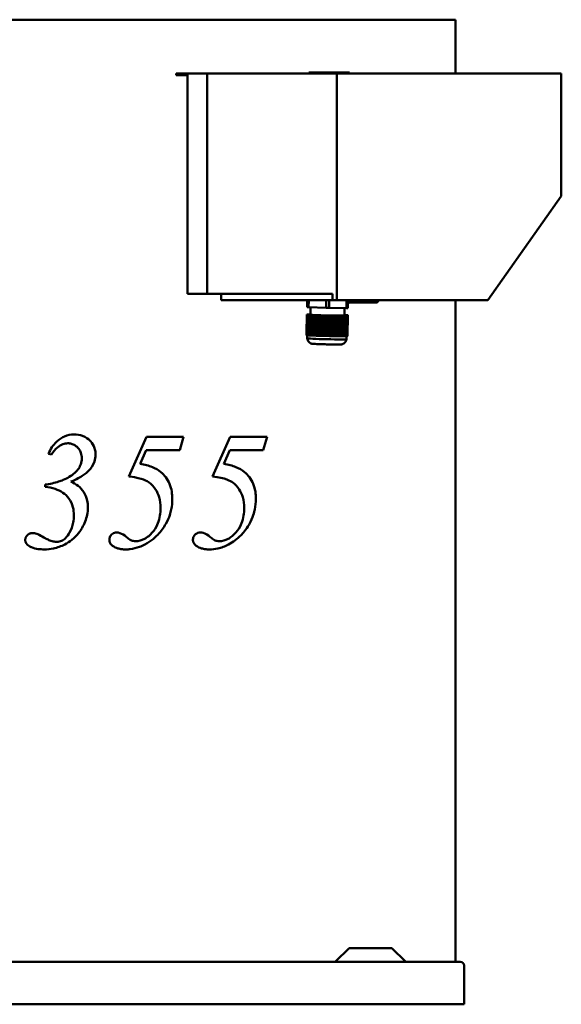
# Model space of a CAD drawing. Header units: millimetres. Extents: x 231 to 1029, y 156 to 735.
# Tile 2 of 2: x 710 to 1029, y 156 to 735. Entities that reach past the tile are written whole.
import ezdxf

# ---------------------------------------------------------------- set-up
doc = ezdxf.new("R2010")
doc.units = ezdxf.units.MM
doc.header["$LTSCALE"] = 3
doc.layers.add('Widoczne (ISO)', color=7, linetype='Continuous', lineweight=50)

msp = doc.modelspace()

# ---------------------------------------------------------------- linework, layer by layer
at = {"layer": 'Widoczne (ISO)'}
for p, q in [((717.39, 734.5), (485.51, 734.5)), ((717.39, 734.5), (775.38, 734.5)), ((942.3, 734.5), (775.38, 734.5)), ((942.3, 734.5), (966.32, 734.5)), ((966.32, 734.5), (966.32, 703)), ((802.27, 703), (802.27, 702)), ((804.18, 703), (802.27, 703)), ((802.27, 702), (804.18, 702)), ((808.92, 703), (804.18, 703)), ((804.18, 703), (804.18, 702)), ((804.18, 702), (808.92, 702)), ((820.59, 703), (808.92, 703)), ((808.92, 573.5), (808.92, 703)), ((896.79, 703), (820.59, 703)), ((820.59, 573.5), (820.59, 703)), ((880.21, 703.5), (880.27, 703.5)), ((880.21, 703.5), (880.21, 703)), ((880.27, 703.5), (885.64, 703.5)), ((885.64, 703.5), (885.93, 703.5)), ((885.93, 703.5), (900.63, 703.5)), ((896.79, 569.87), (896.79, 703)), ((1028.55, 703), (896.79, 703)), ((900.63, 703.5), (903.83, 703.5)), ((900.63, 703.5), (900.63, 703)), ((903.83, 703.5), (904.17, 703.5)), ((904.17, 703), (904.17, 703.5)), ((1028.55, 701.2), (1028.55, 703)), ((1028.55, 701.2), (1028.55, 631)), ((1028.55, 631), (985.32, 569.87)), ((820.07, 573.5), (808.92, 573.5)), ((820.07, 573.5), (820.59, 573.5)), ((821.31, 573.5), (820.59, 573.5)), ((894.19, 573.5), (821.31, 573.5)), ((828.78, 569.87), (828.78, 573.5)), ((894.19, 569.87), (894.19, 573.5)), ((828.78, 569.87), (894.19, 569.87)), ((879.24, 565.99), (879.33, 569.87)), ((879.33, 569.87), (879.24, 565.73)), ((880.11, 565.67), (880.2, 569.87)), ((890.47, 569.87), (890.37, 565.31)), ((892.1, 565.27), (892.21, 569.87)), ((894.19, 569.87), (896.79, 569.87)), ((896.79, 569.87), (985.32, 569.87)), ((902.47, 569.87), (902.37, 565.17)), ((903.23, 565.19), (903.34, 569.87)), ((903.31, 568.5), (920.36, 568.5)), ((921.33, 569.87), (920.36, 568.5)), ((966.32, 569.87), (966.32, 181.5)), ((878.87, 549.48), (879.14, 561.41)), ((879.14, 561.39), (878.87, 549.44)), ((878.87, 549.4), (879.14, 561.38)), ((879.14, 561.37), (878.87, 549.38)), ((878.87, 549.36), (879.14, 561.35)), ((879.14, 561.34), (878.87, 549.36)), ((878.87, 549.37), (879.14, 561.33)), ((879.14, 561.31), (878.87, 549.39)), ((878.87, 549.42), (879.14, 561.3)), ((878.88, 549.96), (879.14, 561.49)), ((879.14, 561.48), (878.88, 549.86)), ((878.88, 549.76), (879.14, 561.46)), ((879.14, 561.45), (878.88, 549.68)), ((878.88, 549.6), (879.14, 561.44)), ((879.14, 561.42), (878.88, 549.54)), ((879.14, 561.29), (878.88, 549.46)), ((878.88, 549.5), (879.14, 561.27)), ((879.14, 561.26), (878.88, 549.56)), ((878.88, 549.63), (879.14, 561.25)), ((879.14, 561.23), (878.88, 549.71)), ((879.14, 561.52), (878.89, 550.2)), ((879.14, 561.21), (878.89, 549.89)), ((879.14, 561.52), (879.14, 561.49)), ((880.21, 561.51), (879.14, 561.52)), ((879.14, 561.49), (879.66, 561.47)), ((879.14, 561.48), (879.14, 561.46)), ((879.66, 561.47), (879.14, 561.48)), ((879.14, 561.46), (879.66, 561.44)), ((879.14, 561.45), (879.14, 561.44)), ((879.66, 561.44), (879.14, 561.45)), ((879.14, 561.44), (879.66, 561.42)), ((879.14, 561.42), (879.14, 561.41)), ((879.66, 561.42), (879.14, 561.42)), ((879.14, 561.41), (879.66, 561.39)), ((879.14, 561.39), (879.14, 561.38)), ((879.66, 561.39), (879.14, 561.39)), ((879.14, 561.38), (879.66, 561.36)), ((879.14, 561.37), (879.14, 561.35)), ((879.66, 561.36), (879.14, 561.37)), ((879.14, 561.35), (879.66, 561.34)), ((879.14, 561.34), (879.14, 561.33)), ((879.66, 561.34), (879.14, 561.34)), ((879.14, 561.33), (879.66, 561.31)), ((879.14, 561.31), (879.14, 561.3)), ((879.66, 561.31), (879.14, 561.31)), ((879.14, 561.3), (879.66, 561.28)), ((879.14, 561.29), (879.14, 561.27)), ((879.66, 561.28), (879.14, 561.29)), ((879.14, 561.27), (879.66, 561.26)), ((879.14, 561.26), (879.14, 561.25)), ((879.66, 561.26), (879.14, 561.26)), ((879.14, 561.25), (879.66, 561.23)), ((879.14, 561.23), (879.14, 561.21)), ((879.66, 561.23), (879.14, 561.23)), ((879.14, 561.21), (880.2, 561.17)), ((879.24, 565.99), (879.24, 565.73)), ((879.24, 565.73), (880.11, 565.67)), ((879.95, 549.64), (880.2, 561.17)), ((880.11, 565.67), (890.37, 565.31)), ((880.2, 561.17), (880.72, 561.16)), ((880.72, 561.49), (880.21, 561.51)), ((880.72, 561.16), (880.46, 549.42)), ((880.72, 561.15), (880.46, 549.53)), ((880.72, 561.5), (880.72, 561.49)), ((880.72, 561.49), (880.72, 561.5)), ((881.15, 561.5), (880.72, 561.5)), ((880.72, 561.16), (880.72, 561.15)), ((880.72, 561.15), (881.24, 561.13)), ((880.98, 549.43), (881.24, 561.13)), ((881.24, 565.63), (881.14, 561.32)), ((881.24, 561.13), (881.76, 561.13)), ((881.76, 561.13), (881.49, 549.22)), ((881.76, 561.11), (881.5, 549.34)), ((881.76, 561.13), (881.76, 561.11)), ((881.76, 561.11), (882.28, 561.09)), ((882.02, 549.26), (882.28, 561.09)), ((882.28, 561.09), (882.8, 561.09)), ((882.8, 561.09), (882.53, 549.1)), ((882.8, 561.08), (882.53, 549.19)), ((882.8, 561.09), (882.8, 561.08)), ((882.8, 561.08), (883.32, 561.06)), ((883.05, 549.13), (883.32, 561.06)), ((883.32, 561.06), (883.84, 561.05)), ((883.84, 561.05), (883.57, 549.06)), ((883.84, 561.04), (883.57, 549.08)), ((883.84, 561.05), (883.84, 561.04)), ((883.84, 561.04), (884.36, 561.02)), ((884.09, 549.04), (884.36, 561.02)), ((884.36, 561.02), (884.88, 561.02)), ((884.88, 561.02), (884.61, 549.02)), ((884.88, 561), (884.61, 549.01)), ((884.88, 561.02), (884.88, 561)), ((884.88, 561), (885.4, 560.98)), ((885.13, 548.99), (885.4, 560.98)), ((885.4, 560.98), (885.92, 560.98)), ((885.92, 560.98), (885.65, 548.99)), ((885.92, 560.97), (885.65, 548.98)), ((885.92, 560.98), (885.92, 560.97)), ((885.92, 560.97), (886.44, 560.95)), ((886.17, 548.99), (886.44, 560.95)), ((886.44, 560.95), (886.95, 560.94)), ((886.95, 560.94), (886.68, 548.95)), ((886.95, 560.93), (886.69, 549)), ((886.95, 560.94), (886.95, 560.93)), ((886.95, 560.93), (887.48, 560.91)), ((887.21, 549.03), (887.48, 560.91)), ((887.48, 560.91), (887.99, 560.91)), ((887.99, 560.91), (887.72, 548.91)), ((887.99, 560.89), (887.73, 549.06)), ((887.99, 560.91), (887.99, 560.89)), ((887.99, 560.89), (888.52, 560.87)), ((888.25, 549.1), (888.52, 560.87)), ((888.52, 560.87), (889.03, 560.87)), ((889.03, 560.87), (888.76, 548.96)), ((889.03, 560.86), (888.77, 549.16)), ((889.03, 560.87), (889.03, 560.86)), ((889.03, 560.86), (889.55, 560.84)), ((889.29, 549.22), (889.55, 560.84)), ((889.55, 560.84), (890.07, 560.83)), ((890.07, 560.83), (889.81, 549.09)), ((890.07, 560.82), (889.81, 549.29)), ((890.07, 560.83), (890.07, 560.82)), ((890.07, 560.82), (891.14, 560.78)), ((890.37, 565.31), (892.1, 565.27)), ((891.14, 560.78), (890.88, 549.46)), ((891.14, 560.78), (892.2, 560.77)), ((891.94, 549.24), (892.2, 560.77)), ((892.1, 565.27), (902.37, 565.17)), ((892.2, 560.78), (892.72, 560.77)), ((892.2, 560.77), (892.2, 560.78)), ((892.72, 560.77), (892.46, 549.15)), ((892.72, 560.77), (893.24, 560.76)), ((892.98, 549.06), (893.24, 560.76)), ((893.24, 560.77), (893.76, 560.76)), ((893.24, 560.76), (893.24, 560.77)), ((893.76, 560.76), (893.49, 548.99)), ((893.76, 560.76), (894.28, 560.75)), ((894.01, 548.92), (894.28, 560.75)), ((894.28, 560.76), (894.79, 560.75)), ((894.28, 560.75), (894.28, 560.76)), ((894.79, 560.75), (894.53, 548.86)), ((894.79, 560.75), (895.32, 560.74)), ((895.05, 548.81), (895.32, 560.74)), ((895.32, 560.75), (895.83, 560.74)), ((895.32, 560.74), (895.32, 560.75)), ((895.83, 560.74), (895.57, 548.78)), ((895.83, 560.74), (896.36, 560.73)), ((896.09, 548.75), (896.36, 560.73)), ((896.36, 560.75), (896.87, 560.73)), ((896.36, 560.73), (896.36, 560.75)), ((896.87, 560.73), (896.6, 548.73)), ((896.87, 560.73), (897.4, 560.72)), ((897.13, 548.73), (897.4, 560.72)), ((897.4, 560.74), (897.91, 560.72)), ((897.4, 560.72), (897.4, 560.74)), ((897.91, 560.72), (897.64, 548.74)), ((897.91, 560.72), (898.43, 560.71)), ((898.17, 548.75), (898.43, 560.71)), ((898.43, 560.73), (898.95, 560.71)), ((898.43, 560.71), (898.43, 560.73)), ((898.95, 560.71), (898.68, 548.78)), ((898.95, 560.71), (899.47, 560.7)), ((899.21, 548.82), (899.47, 560.7)), ((899.47, 560.72), (899.99, 560.7)), ((899.47, 560.7), (899.47, 560.72)), ((899.99, 560.7), (899.72, 548.87)), ((899.99, 560.7), (900.51, 560.69)), ((900.25, 548.92), (900.51, 560.69)), ((900.51, 560.71), (901.03, 560.69)), ((900.51, 560.69), (900.51, 560.71)), ((901.03, 560.69), (900.77, 548.99)), ((901.03, 560.69), (901.55, 560.68)), ((901.23, 565.18), (901.14, 560.87)), ((901.56, 561.03), (901.14, 561.05)), ((901.29, 549.07), (901.55, 560.68)), ((901.55, 560.7), (902.07, 560.68)), ((901.55, 560.68), (901.55, 560.7)), ((901.56, 561.02), (901.56, 561.03)), ((902.07, 561.02), (901.56, 561.02)), ((902.07, 560.68), (901.81, 549.15)), ((903.14, 560.98), (902.07, 561.02)), ((902.07, 560.68), (903.13, 560.67)), ((902.37, 565.17), (903.23, 565.19)), ((902.62, 560.96), (903.14, 560.95)), ((903.14, 560.94), (902.62, 560.96)), ((902.62, 560.93), (903.14, 560.92)), ((903.14, 560.91), (902.62, 560.93)), ((902.62, 560.9), (903.14, 560.9)), ((903.14, 560.88), (902.62, 560.9)), ((902.62, 560.87), (903.14, 560.87)), ((903.14, 560.86), (902.62, 560.87)), ((902.62, 560.85), (903.14, 560.84)), ((903.14, 560.83), (902.62, 560.85)), ((902.62, 560.82), (903.14, 560.82)), ((903.14, 560.8), (902.62, 560.82)), ((902.62, 560.79), (903.14, 560.79)), ((903.13, 560.78), (902.62, 560.79)), ((902.62, 560.77), (903.13, 560.76)), ((903.13, 560.75), (902.62, 560.77)), ((902.62, 560.74), (903.13, 560.74)), ((903.13, 560.72), (902.62, 560.74)), ((902.62, 560.71), (903.13, 560.71)), ((903.13, 560.69), (902.62, 560.71)), ((903.13, 560.67), (902.88, 549.35)), ((903.14, 560.79), (903.13, 560.78)), ((903.13, 560.76), (903.13, 560.78)), ((903.13, 560.76), (903.13, 560.75)), ((903.13, 560.74), (903.13, 560.75)), ((903.13, 560.74), (903.13, 560.72)), ((903.13, 560.71), (903.13, 560.72)), ((903.13, 560.71), (903.13, 560.69)), ((903.13, 560.67), (903.13, 560.69)), ((903.14, 560.95), (903.14, 560.98)), ((903.14, 560.95), (903.14, 560.94)), ((903.14, 560.92), (903.14, 560.94)), ((903.14, 560.92), (903.14, 560.91)), ((903.14, 560.9), (903.14, 560.91)), ((903.14, 560.9), (903.14, 560.88)), ((903.14, 560.87), (903.14, 560.88)), ((903.14, 560.87), (903.14, 560.86)), ((903.14, 560.84), (903.14, 560.86)), ((903.14, 560.84), (903.14, 560.83)), ((903.14, 560.82), (903.14, 560.83)), ((903.14, 560.82), (903.14, 560.8)), ((903.14, 560.79), (903.14, 560.8)), ((878.87, 549.4), (878.87, 549.4)), ((878.9, 549.35), (878.87, 549.36)), ((878.87, 549.36), (878.87, 549.36)), ((879.02, 549.33), (878.97, 549.33)), ((879.26, 549.29), (879.23, 549.29)), ((879.37, 549.28), (879.33, 547.45)), ((902.88, 549.17), (902.87, 549.09)), ((882.53, 549.1), (882.41, 549.1)), ((882.53, 549.09), (882.53, 549.1)), ((883.57, 549.06), (883.22, 549.06)), ((883.57, 549.05), (883.57, 549.06)), ((884.09, 549.04), (884.12, 549.03)), ((884.61, 549.02), (884.12, 549.03)), ((884.61, 549.01), (884.61, 549.02)), ((884.61, 549.02), (884.61, 549.02)), ((884.61, 549.02), (884.61, 549.02)), ((884.61, 549.01), (884.61, 549.01)), ((885.13, 548.99), (885.13, 548.99)), ((885.64, 548.99), (885.13, 548.99)), ((885.65, 548.99), (885.64, 548.99)), ((885.65, 548.97), (885.65, 548.99)), ((885.65, 548.99), (885.65, 548.99)), ((885.65, 548.97), (885.65, 548.98)), ((886.68, 548.95), (886.27, 548.95)), ((886.68, 548.94), (886.68, 548.95)), ((887.72, 548.91), (887.56, 548.91)), ((887.72, 548.91), (887.72, 548.91)), ((894.17, 548.77), (894.01, 548.77)), ((895.46, 548.75), (895.05, 548.76)), ((896.6, 548.73), (896.09, 548.75)), ((896.09, 548.75), (896.09, 548.75)), ((896.09, 548.75), (896.09, 548.74)), ((896.6, 548.73), (896.6, 548.73)), ((897.61, 548.72), (897.13, 548.74)), ((897.13, 548.74), (897.13, 548.74)), ((897.13, 548.73), (897.13, 548.73)), ((897.61, 548.72), (897.64, 548.74)), ((898.51, 548.72), (898.17, 548.73)), ((899.32, 548.72), (899.2, 548.72)), ((902.36, 548.76), (902.32, 546.93)), ((902.51, 548.77), (902.47, 548.77)), ((902.76, 548.8), (902.72, 548.8)), ((902.87, 548.82), (902.83, 548.81)), ((902.87, 549.02), (902.87, 548.97)), ((902.87, 548.92), (902.87, 548.88)), ((902.87, 548.85), (902.87, 548.83)), ((775.38, 468.09), (784.9, 489.65)), ((784.9, 489.65), (806.62, 489.65)), ((806.62, 489.65), (804.39, 481.74)), ((823.72, 466.34), (834.03, 489.65)), ((834.03, 489.65), (855.75, 489.65)), ((855.75, 489.65), (853.51, 481.74)), ((784.8, 481.74), (781.24, 473.77)), ((804.39, 481.74), (784.8, 481.74)), ((833.92, 481.74), (830.36, 473.77)), ((853.51, 481.74), (833.92, 481.74)), ((727.34, 479.72), (729.09, 479.19)), ((775.38, 468.09), (774.6, 466.34)), ((725.43, 460.18), (725.43, 461.56)), ((903.49, 189.06), (896.37, 181.94)), ((904.55, 189.5), (928.35, 189.5)), ((929.41, 189.06), (936.54, 181.94)), ((233.75, 181.5), (969.15, 181.5)), ((971.45, 179.2), (971.45, 156.5)), ((971.45, 156.5), (231.45, 156.5))]:
    msp.add_line(p, q, dxfattribs=at)
for centre, radius, start, end in [((904.55, 188), 1.5, 90, 135), ((928.35, 188), 1.5, 45, 90), ((895.31, 183), 1.5, 270, 315), ((937.6, 183), 1.5, 225, 270), ((969.15, 179.2), 2.3, 0, 90)]:
    msp.add_arc(centre, radius, start, end, dxfattribs=at)
for centre, major_axis, ratio, start_param, end_param in [((891.14, 561.09), (-10, 0.22), 0.022437, 0, 3.141593), ((879.62, 582.89), (-0.75, -33.53), 0.000252, 6.215555, 6.23356), ((898.12, 624.49), (1.29, -78.39), 0.865933, 5.97686, 5.982311), ((879.61, 582.33), (-0.74, -32.97), 0.000252, 6.251598, 6.260746), ((879.62, 582.89), (-0.75, -33.53), 0.000252, 0.004749, 0.022753), ((879.61, 582.33), (-0.74, -32.97), 0.000252, 6.260748, 6.269896), ((890.87, 549.1), (-12, 0.27), 0.022437, 0.073622, 0.130666), ((890.87, 549.1), (-12, 0.27), 0.022437, 0.167807, 0.245043), ((890.87, 549.1), (-12, 0.27), 0.022437, 0.258792, 0.788909), ((884.24, 625.34), (-1.76, -78.38), 0.000252, 0.233562, 0.239013), ((890.83, 547.19), (11.5, -0.26), 0.022437, 3.141593, 6.283185), ((890.87, 549.1), (-12, 0.27), 0.022437, 0.802658, 0.879894), ((885.63, 582.52), (0.55, -33.53), 0.865933, 6.19312, 6.211124), ((890.87, 549.1), (-12, 0.27), 0.022437, 0.917035, 0.974079), ((890.87, 549.1), (11.5, -0.26), 0.022432, 4.136795, 4.136897), ((890.87, 549.1), (-12, 0.27), 0.022437, 1.02212, 1.047449), ((885.61, 581.96), (0.54, -32.98), 0.865933, 6.229163, 6.238311), ((885.61, 581.96), (0.54, -32.98), 0.865933, 6.238312, 6.24746), ((890.87, 549.1), (-12, 0.27), 0.022437, 1.047449, 1.072779), ((890.87, 549.1), (11.5, -0.26), 0.022439, 4.241188, 4.241289), ((885.61, 582.52), (0.55, -33.53), 0.865933, 6.265499, 6.283503), ((890.87, 549.1), (-12, 0.27), 0.022437, 1.12082, 1.177863), ((890.87, 549.1), (-12, 0.27), 0.022437, 1.215005, 1.292241), ((906.46, 624.56), (-4.8, -78.25), 0.865681, 6.066569, 6.072019), ((890.87, 549.1), (-12, 0.27), 0.022437, 1.30599, 1.836107), ((878.68, 625.18), (1.29, -78.39), 0.865933, 0.211127, 0.216578), ((890.87, 549.1), (-12, 0.27), 0.022437, 1.849856, 1.927091), ((890.87, 549.1), (-12, 0.27), 0.022437, 1.964233, 2.021276), ((897.63, 582.25), (-2.05, -33.47), 0.865681, 6.282829, 6.300833), ((890.87, 549.1), (11.5, -0.26), 0.022443, 5.184008, 5.184094), ((890.87, 549.1), (-12, 0.27), 0.022437, 2.069317, 2.094647), ((897.61, 581.69), (-2.02, -32.92), 0.865681, 0.035686, 0.044834), ((897.61, 581.69), (-2.02, -32.92), 0.865681, 0.044835, 0.053983), ((890.87, 549.1), (-12, 0.27), 0.022437, 2.094647, 2.119977), ((890.87, 549.1), (11.5, -0.26), 0.022435, 5.288401, 5.288486), ((890.87, 549.1), (-12, 0.27), 0.022437, 2.168018, 2.225061), ((897.61, 582.25), (-2.05, -33.47), 0.865681, 0.072022, 0.090026), ((890.87, 549.1), (-12, 0.27), 0.022437, 2.262202, 2.339438), ((900.91, 624.97), (-1.76, -78.38), 0.000252, 0.233562, 0.239013), ((890.87, 549.1), (12, -0.27), 0.022437, 5.49478, 6.024897), ((887.02, 624.74), (-4.8, -78.25), 0.865681, 0.300836, 0.306286), ((890.87, 549.1), (12, -0.27), 0.022437, 6.038646, 6.115882), ((890.87, 549.1), (12, -0.27), 0.022437, 6.153023, 6.210066), ((903.62, 582.35), (-0.75, -33.53), 0.000252, 0.004749, 0.022753)]:
    msp.add_ellipse(centre, major_axis=major_axis, ratio=ratio, start_param=start_param, end_param=end_param, dxfattribs=at)
for points, weights in [([(878.88, 549.54), (878.87, 549.51), (878.87, 549.48)], [2.45746040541, 2.46421278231, 2.469482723]), ([(878.87, 549.48), (878.87, 549.48), (878.87, 549.48)], [1.00107831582, 1.00107786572, 1.00107741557]), ([(878.87, 549.39), (878.87, 549.4), (878.87, 549.42)], [2.469482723, 2.46421278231, 2.45746040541]), ([(879.04, 549.32), (878.96, 549.35), (878.87, 549.39)], [1, 1.00057122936, 1.00107831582]), ([(878.87, 549.37), (878.92, 549.35), (878.97, 549.33)], [1.00075998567, 1.00039185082, 1]), ([(878.89, 550.2), (878.89, 550.07), (878.88, 549.96)], [1.03059895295, 1.03443691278, 1.03615699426]), ([(878.88, 549.71), (878.88, 549.79), (878.89, 549.89)], [1.03615699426, 1.03443691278, 1.03059895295]), ([(878.88, 549.86), (878.88, 549.81), (878.88, 549.76)], [2.38492444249, 2.39631910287, 2.40645676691]), ([(878.88, 549.76), (878.88, 549.76), (878.88, 549.76)], [1.0034698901, 1.00346965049, 1.00346941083]), ([(879.39, 549.49), (879.14, 549.59), (878.88, 549.71)], [1.10667789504, 1.11299129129, 1.11875016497]), ([(878.88, 549.68), (878.88, 549.64), (878.88, 549.6)], [2.4257172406, 2.43500827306, 2.44291812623]), ([(878.88, 549.63), (879.14, 549.56), (879.39, 549.49)], [2.47831262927, 2.49767251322, 2.51583023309]), ([(878.88, 549.56), (878.88, 549.59), (878.88, 549.63)], [2.40645676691, 2.39631910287, 2.38492444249]), ([(878.88, 549.6), (878.88, 549.6), (878.88, 549.6)], [1.00227152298, 1.002271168, 1.00227081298]), ([(879.39, 549.34), (879.14, 549.45), (878.88, 549.56)], [1.00121647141, 1.00262710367, 1.00346989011]), ([(878.88, 549.5), (879.14, 549.42), (879.39, 549.34)], [2.5955942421, 2.6197340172, 2.64257377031]), ([(878.88, 549.46), (878.88, 549.48), (878.88, 549.5)], [2.44291812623, 2.43500827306, 2.4257172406]), ([(879.27, 549.29), (879.08, 549.37), (878.88, 549.46)], [1, 1.00131282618, 1.00227152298]), ([(878.89, 549.89), (879.43, 549.75), (879.95, 549.64)], [1.03059895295, 1.03443691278, 1.03615699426]), ([(879.95, 549.64), (880.21, 549.53), (880.46, 549.42)], [1.11875016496, 1.11299129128, 1.10667789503]), ([(880.46, 549.53), (880.72, 549.48), (880.98, 549.43)], [2.38492444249, 2.39631910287, 2.40645676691]), ([(880.46, 549.42), (880.46, 549.47), (880.46, 549.53)], [2.51583023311, 2.49767251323, 2.47831262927]), ([(880.98, 549.43), (881.24, 549.32), (881.49, 549.22)], [1.00346989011, 1.00262710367, 1.00121647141]), ([(881.49, 549.22), (881.49, 549.28), (881.5, 549.34)], [2.64257377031, 2.6197340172, 2.5955942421]), ([(881.5, 549.34), (881.76, 549.3), (882.02, 549.26)], [2.4257172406, 2.43500827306, 2.44291812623]), ([(882.02, 549.26), (882.22, 549.18), (882.41, 549.1)], [1.00227152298, 1.00131282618, 1]), ([(882.53, 549.19), (882.79, 549.16), (883.05, 549.13)], [2.45746040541, 2.46421278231, 2.469482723]), ([(883.05, 549.13), (883.14, 549.1), (883.22, 549.06)], [1.00107831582, 1.00057122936, 1]), ([(887.73, 549.06), (887.99, 549.08), (888.25, 549.1)], [2.44291812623, 2.43500827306, 2.4257172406]), ([(888.25, 549.1), (888.51, 549.03), (888.76, 548.96)], [2.5955942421, 2.6197340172, 2.64257377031]), ([(888.76, 548.96), (888.77, 549.06), (888.77, 549.16)], [1.00121647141, 1.00262710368, 1.00346989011]), ([(888.77, 549.16), (889.03, 549.19), (889.29, 549.22)], [2.40645676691, 2.39631910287, 2.38492444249]), ([(889.29, 549.22), (889.55, 549.15), (889.81, 549.09)], [2.47831262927, 2.49767251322, 2.51583023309]), ([(889.81, 549.29), (890.33, 549.37), (890.88, 549.46)], [1.03615699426, 1.03443691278, 1.03059895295]), ([(889.81, 549.09), (889.81, 549.19), (889.81, 549.29)], [1.106677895, 1.11299129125, 1.11875016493]), ([(890.88, 549.46), (891.42, 549.34), (891.94, 549.24)], [1.03059895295, 1.03443691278, 1.03615699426]), ([(891.94, 549.24), (891.94, 549.14), (891.94, 549.04)], [1.11875016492, 1.11299129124, 1.10667789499]), ([(891.94, 549.04), (892.19, 549.09), (892.46, 549.15)], [2.51583023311, 2.49767251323, 2.47831262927]), ([(892.46, 549.15), (892.72, 549.1), (892.98, 549.06)], [2.38492444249, 2.39631910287, 2.40645676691]), ([(901.29, 548.95), (901.54, 549.05), (901.81, 549.15)], [1.106677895, 1.11299129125, 1.11875016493]), ([(901.81, 549.15), (902.33, 549.24), (902.88, 549.35)], [1.03615699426, 1.03443691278, 1.03059895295]), ([(902.88, 549.17), (902.61, 549.07), (902.35, 548.97)], [1.11875016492, 1.11299129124, 1.106677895]), ([(902.88, 549.35), (902.88, 549.25), (902.88, 549.17)], [1.03059895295, 1.03443691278, 1.03615699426]), ([(883.57, 549.05), (883.57, 549.06), (883.57, 549.08)], [1, 1.00039185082, 1.00075998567]), ([(886.17, 548.99), (886.22, 548.97), (886.27, 548.95)], [1.00075998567, 1.00039185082, 1]), ([(886.68, 548.94), (886.69, 548.97), (886.69, 549)], [1, 1.00057122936, 1.00107831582]), ([(886.69, 549), (886.95, 549.01), (887.21, 549.03)], [2.469482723, 2.46421278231, 2.45746040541]), ([(887.72, 548.91), (887.73, 548.98), (887.73, 549.06)], [1, 1.00131282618, 1.00227152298]), ([(892.98, 549.06), (892.97, 548.96), (892.97, 548.86)], [1.00346989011, 1.00262710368, 1.00121647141]), ([(892.97, 548.86), (893.23, 548.92), (893.49, 548.99)], [2.64257377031, 2.6197340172, 2.5955942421]), ([(893.49, 548.99), (893.75, 548.95), (894.01, 548.92)], [2.4257172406, 2.43500827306, 2.44291812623]), ([(894.01, 548.92), (894.01, 548.84), (894.01, 548.77)], [1.00227152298, 1.00131282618, 1]), ([(894.53, 548.86), (894.79, 548.84), (895.05, 548.81)], [2.45746040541, 2.46421278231, 2.469482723]), ([(895.05, 548.81), (895.05, 548.78), (895.05, 548.75)], [1.00107831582, 1.00057122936, 1]), ([(895.46, 548.75), (895.51, 548.76), (895.57, 548.78)], [1, 1.00039185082, 1.00075998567]), ([(898.17, 548.75), (898.17, 548.74), (898.17, 548.72)], [1.00075998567, 1.00039185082, 1]), ([(898.51, 548.72), (898.6, 548.75), (898.68, 548.78)], [1, 1.00057122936, 1.00107831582]), ([(898.68, 548.78), (898.94, 548.8), (899.21, 548.82)], [2.469482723, 2.46421278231, 2.45746040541]), ([(899.32, 548.72), (899.52, 548.79), (899.72, 548.87)], [1, 1.00131282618, 1.00227152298]), ([(899.72, 548.87), (899.99, 548.89), (900.25, 548.92)], [2.44291812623, 2.43500827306, 2.4257172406]), ([(900.25, 548.79), (900.5, 548.89), (900.77, 548.99)], [1.00121647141, 1.00262710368, 1.00346989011]), ([(900.25, 548.92), (900.25, 548.86), (900.25, 548.79)], [2.5955942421, 2.6197340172, 2.64257377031]), ([(900.77, 548.99), (901.03, 549.03), (901.29, 549.07)], [2.40645676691, 2.39631910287, 2.38492444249]), ([(901.29, 549.07), (901.29, 549.01), (901.29, 548.95)], [2.47831262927, 2.49767251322, 2.51583023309]), ([(902.35, 548.97), (902.61, 549.03), (902.87, 549.09)], [2.51583023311, 2.49767251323, 2.47831262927]), ([(902.87, 549.02), (902.61, 548.92), (902.35, 548.83)], [1.00346989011, 1.00262710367, 1.00121647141]), ([(902.35, 548.83), (902.61, 548.9), (902.87, 548.97)], [2.64257377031, 2.6197340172, 2.5955942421]), ([(902.87, 548.92), (902.66, 548.84), (902.47, 548.77)], [1.00227152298, 1.00131282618, 1]), ([(902.87, 548.85), (902.78, 548.82), (902.7, 548.79)], [1.00107831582, 1.00057122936, 1]), ([(902.76, 548.8), (902.82, 548.81), (902.87, 548.83)], [1, 1.00039185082, 1.00075998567]), ([(902.87, 549.09), (902.87, 549.06), (902.87, 549.02)], [2.38492444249, 2.39631910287, 2.40645676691]), ([(902.87, 548.97), (902.87, 548.94), (902.87, 548.92)], [2.4257172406, 2.43500827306, 2.44291812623]), ([(902.87, 548.88), (902.87, 548.86), (902.87, 548.85)], [2.45746040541, 2.46421278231, 2.469482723])]:
    msp.add_rational_spline(points, weights, degree=2, dxfattribs=at)
for points, degree, knots in [([(881.23, 544.54), (881.15, 544.59), (881.05, 544.65), (880.83, 544.8), (880.71, 544.89), (880.43, 545.13), (880.28, 545.29), (879.96, 545.7), (879.78, 545.96), (879.49, 546.62), (879.37, 547.02), (879.33, 547.45)], 3, [3.09991924, 3.09991924, 3.09991924, 3.09991924, 3.10780815, 3.10780815, 3.11569705, 3.11569705, 3.12358595, 3.12358595, 3.13147485, 3.13147485, 3.13936375, 3.13936375, 3.13936375, 3.13936375]), ([(900.29, 544.11), (900.17, 544.05), (900.08, 544.02), (899.93, 543.97), (899.87, 543.96), (899.75, 543.93), (899.69, 543.92), (899.52, 543.89), (899.44, 543.88), (899.07, 543.85), (898.74, 543.84), (897.78, 543.83), (897.12, 543.83), (895.64, 543.83), (894.83, 543.84), (893.09, 543.86), (892.17, 543.88), (890.32, 543.92), (889.39, 543.94), (887.6, 543.99), (886.74, 544.02), (885.18, 544.08), (884.49, 544.11), (883.31, 544.17), (882.84, 544.2), (882.33, 544.24), (882.21, 544.25), (882, 544.28), (881.93, 544.29), (881.78, 544.33), (881.72, 544.34), (881.56, 544.39), (881.47, 544.42), (881.29, 544.51), (881.26, 544.52), (881.23, 544.54)], 3, [0.042681, 0.042681, 0.042681, 0.042681, 0.062965, 0.062965, 0.087048, 0.087048, 0.124192, 0.124192, 0.215859, 0.215859, 0.521583, 0.521583, 0.866631, 0.866631, 1.192025, 1.192025, 1.514395, 1.514395, 1.836077, 1.836077, 2.158062, 2.158062, 2.48185, 2.48185, 2.813862, 2.813862, 2.956891, 2.956891, 3.028405, 3.028405, 3.063961, 3.063961, 3.095118, 3.095118, 3.099919, 3.099919, 3.099919, 3.099919]), ([(902.32, 546.93), (902.27, 546.54), (902.15, 546.17), (901.84, 545.53), (901.66, 545.27), (901.31, 544.85), (901.15, 544.7), (900.86, 544.46), (900.73, 544.37), (900.5, 544.22), (900.4, 544.17), (900.3, 544.12), (900.3, 544.12), (900.29, 544.11)], 3, [0.0032362, 0.0032362, 0.0032362, 0.0032362, 0.01052994, 0.01052994, 0.01841885, 0.01841885, 0.02630775, 0.02630775, 0.03419665, 0.03419665, 0.04208555, 0.04208555, 0.04268071, 0.04268071, 0.04268071, 0.04268071]), ([(727.34, 479.72), (728.5, 482.32), (730.03, 484.78), (733.76, 488.37), (735.46, 489.32), (738.59, 490.63), (740.43, 490.98), (742.31, 490.98)], 3, [0, 0, 0, 0, 0.854164, 0.854164, 1.566835, 1.566835, 2.5098, 2.5098, 2.5098, 2.5098]), ([(738.65, 485.83), (737.68, 485.83), (736.73, 485.66), (734.64, 484.91), (733.59, 484.25), (731.25, 482.25), (730.07, 480.74), (729.09, 479.19)], 3, [0, 0, 0, 0, 0.301107, 0.301107, 0.681188, 0.681188, 1.234517, 1.234517, 1.234517, 1.234517]), ([(746.88, 477.12), (746.88, 478.15), (746.74, 479.17), (746.12, 481.07), (745.67, 481.91), (744.54, 483.34), (743.77, 484.1), (742.18, 485.07), (741.53, 485.36), (740.12, 485.74), (739.39, 485.83), (738.65, 485.83)], 3, [0, 0, 0, 0, 0.310008, 0.310008, 0.604065, 0.604065, 0.870451, 0.870451, 1.039548, 1.039548, 1.212366, 1.212366, 1.212366, 1.212366]), ([(742.31, 490.98), (744.06, 490.98), (745.78, 490.74), (749.42, 489.42), (750.74, 488.34), (752.53, 486.61), (753.36, 485.49), (754.34, 483.35), (754.61, 482.47), (754.94, 480.74), (755.01, 479.91), (755.01, 479.08)], 3, [0, 0, 0, 0, 0.549368, 0.549368, 1.241749, 1.241749, 2.133355, 2.133355, 2.700658, 2.700658, 3.204777, 3.204777, 3.204777, 3.204777]), ([(755.01, 479.08), (755.01, 477.76), (754.78, 476.48), (753.48, 472.67), (751.9, 470.78), (750.2, 468.83), (748.69, 467.65), (745.08, 465.34), (742.75, 464.25), (740.4, 463.31)], 3, [0, 0, 0, 0, 0.397641, 0.397641, 1.2233, 1.2233, 3.238396, 3.238396, 5.952795, 5.952795, 5.952795, 5.952795]), ([(742.74, 468.46), (743.43, 469.06), (744.07, 469.72), (745.24, 471.26), (745.76, 472.14), (746.4, 473.77), (746.59, 474.46), (746.83, 475.82), (746.88, 476.46), (746.88, 477.12)], 3, [0, 0, 0, 0, 0.282317, 0.282317, 0.594161, 0.594161, 0.812174, 0.812174, 1.008105, 1.008105, 1.008105, 1.008105]), ([(725.43, 461.56), (728.11, 461.96), (730.77, 462.53), (734.23, 463.64), (735.13, 463.97), (738.47, 465.36), (740.79, 466.69), (742.74, 468.46)], 3, [0, 0, 0, 0, 0.81794, 0.81794, 1.112675, 1.112675, 1.931778, 1.931778, 1.931778, 1.931778]), ([(781.24, 473.77), (782.5, 473.58), (783.76, 473.32), (786.12, 472.69), (787.25, 472.33), (790.06, 471.18), (791.8, 470.24), (793.35, 468.94)], 3, [0, 0, 0, 0, 0.536152, 0.536152, 1.019292, 1.019292, 1.779807, 1.779807, 1.779807, 1.779807]), ([(793.35, 468.94), (794.37, 468.08), (795.33, 467.09), (797.08, 464.78), (797.85, 463.46), (799.05, 460.56), (799.46, 459.04), (799.94, 456.07), (800.04, 454.68), (800.04, 453.27)], 3, [0, 0, 0, 0, 0.502824, 0.502824, 1.016993, 1.016993, 1.510504, 1.510504, 1.931313, 1.931313, 1.931313, 1.931313]), ([(830.36, 473.77), (831.62, 473.58), (832.88, 473.32), (835.24, 472.69), (836.37, 472.33), (839.18, 471.18), (840.93, 470.24), (842.47, 468.94)], 3, [0, 0, 0, 0, 0.536152, 0.536152, 1.019292, 1.019292, 1.779807, 1.779807, 1.779807, 1.779807]), ([(842.47, 468.94), (843.49, 468.08), (844.45, 467.09), (846.21, 464.78), (846.97, 463.46), (848.17, 460.56), (848.58, 459.04), (849.06, 456.07), (849.16, 454.68), (849.16, 453.27)], 3, [0, 0, 0, 0, 0.502824, 0.502824, 1.016993, 1.016993, 1.510504, 1.510504, 1.931313, 1.931313, 1.931313, 1.931313]), ([(740.4, 463.31), (741.96, 462.66), (743.45, 461.84), (746.07, 459.79), (747.18, 458.59), (749.02, 455.7), (749.67, 454.07), (750.36, 450.95), (750.49, 449.54), (750.49, 448.12)], 3, [0, 0, 0, 0, 0.525617, 0.525617, 1.038113, 1.038113, 1.576314, 1.576314, 2.000128, 2.000128, 2.000128, 2.000128]), ([(793.13, 447.8), (793.13, 449.98), (792.89, 452.12), (791.83, 455.85), (791.15, 457.33), (789.2, 460.41), (787.94, 461.78), (785.31, 463.64), (782.44, 465.36), (775.38, 466.25)], 3, [0, 0, 0, 0, 0.653115, 0.653115, 1.205807, 1.205807, 1.895892, 1.895892, 2.454375, 2.454375, 2.454375, 2.454375]), ([(842.26, 447.8), (842.26, 449.98), (842.01, 452.12), (840.95, 455.85), (840.27, 457.33), (838.32, 460.41), (837.06, 461.78), (834.38, 463.67), (831.35, 465.49), (823.72, 466.34)], 3, [0, 0, 0, 0, 0.653444, 0.653444, 1.206175, 1.206175, 1.8965, 1.8965, 2.479225, 2.479225, 2.479225, 2.479225]), ([(742.26, 443.66), (742.26, 445.22), (742.09, 446.77), (741.26, 450.08), (740.51, 451.87), (738.34, 454.8), (737.13, 455.9), (734.5, 457.67), (732.96, 458.46), (729.38, 459.7), (727.43, 460.07), (725.43, 460.18)], 3, [0, 0, 0, 0, 0.468848, 0.468848, 1.025846, 1.025846, 1.483969, 1.483969, 1.912014, 1.912014, 2.385742, 2.385742, 2.385742, 2.385742]), ([(800.04, 453.27), (800.04, 451.11), (799.84, 448.97), (799.09, 445.28), (798.43, 442.52), (794.9, 436.14), (793.34, 434), (790.36, 430.95), (787.77, 428.42), (783.89, 426.4)], 3, [0, 0, 0, 0, 0.649488, 0.649488, 1.153361, 1.153361, 1.466275, 1.466275, 1.67809, 1.67809, 1.67809, 1.67809]), ([(849.16, 453.27), (849.16, 451.11), (848.97, 448.97), (848.25, 445.49), (847.58, 442.42), (843.26, 434.88), (841.43, 432.94), (838.15, 429.64), (835.67, 427.78), (833.02, 426.4)], 3, [0, 0, 0, 0, 0.649488, 0.649488, 1.089958, 1.089958, 1.429414, 1.429414, 2.227841, 2.227841, 2.227841, 2.227841]), ([(750.49, 448.12), (750.49, 446.65), (750.34, 445.2), (749.48, 441.1), (748.45, 438.6), (746.22, 434.67), (744.4, 431.78), (739.75, 428.1), (738.36, 427.23), (734.78, 425.39), (732.57, 424.58), (728.48, 423.72), (726.7, 423.54), (724.9, 423.54)], 3, [0, 0, 0, 0, 0.441917, 0.441917, 1.260023, 1.260023, 1.822854, 1.822854, 2.042084, 2.042084, 2.35166, 2.35166, 2.584322, 2.584322, 2.584322, 2.584322]), ([(778.58, 428.37), (780.34, 428.37), (782.04, 428.79), (785.44, 430.59), (787.03, 431.97), (789.21, 434.51), (790.56, 436.2), (792.16, 440.3), (792.56, 441.81), (793.03, 444.85), (793.13, 446.32), (793.13, 447.8)], 3, [0, 0, 0, 0, 0.744648, 0.744648, 1.539384, 1.539384, 1.942339, 1.942339, 2.157373, 2.157373, 2.352473, 2.352473, 2.352473, 2.352473]), ([(827.71, 428.37), (829.46, 428.37), (831.16, 428.79), (834.56, 430.59), (836.15, 431.97), (838.33, 434.51), (839.68, 436.2), (841.28, 440.3), (841.68, 441.81), (842.16, 444.85), (842.26, 446.32), (842.26, 447.8)], 3, [0, 0, 0, 0, 0.744648, 0.744648, 1.539384, 1.539384, 1.942339, 1.942339, 2.157373, 2.157373, 2.352473, 2.352473, 2.352473, 2.352473]), ([(732.33, 428), (733.25, 428), (734.13, 428.17), (735.83, 428.89), (736.58, 429.42), (738.35, 431.12), (739.13, 432.38), (740.67, 435.27), (741.39, 437.21), (742.12, 440.71), (742.26, 442.18), (742.26, 443.66)], 3, [0, 0, 0, 0, 0.280613, 0.280613, 0.564267, 0.564267, 1.026152, 1.026152, 1.836082, 1.836082, 2.407287, 2.407287, 2.407287, 2.407287]), ([(713.69, 429), (713.69, 430.7), (715.94, 432.91), (717.39, 433.07)], 2, [0, 0, 0, 1, 1.845564, 1.845564, 1.845564]), ([(717.94, 433.09), (718.35, 433.09), (718.76, 433.06), (719.6, 432.94), (720.02, 432.84), (720.43, 432.72)], 3, [0, 0, 0, 0, 0.124046, 0.124046, 0.2535494, 0.2535494, 0.2535494, 0.2535494]), ([(720.43, 432.72), (720.82, 432.59), (721.56, 432.2), (723.12, 431.38), (724.24, 430.73), (726.16, 429.72), (726.9, 429.35), (728.42, 428.68), (729.19, 428.41), (730.81, 428.07), (731.57, 428), (732.33, 428)], 3, [0, 0, 0, 0, 0.122185, 0.122185, 0.591555, 0.591555, 0.855937, 0.855937, 1.158261, 1.158261, 1.41924, 1.41924, 1.41924, 1.41924]), ([(763.08, 429.27), (763.08, 429.75), (763.15, 430.22), (763.44, 431.07), (763.64, 431.43), (764.16, 432.1), (764.52, 432.47), (765.34, 433.02), (765.74, 433.19), (766.56, 433.42), (766.97, 433.47), (767.38, 433.47)], 3, [0, 0, 0, 0, 0.1444344, 0.1444344, 0.2763736, 0.2763736, 0.4195688, 0.4195688, 0.5400228, 0.5400228, 0.6592711, 0.6592711, 0.6592711, 0.6592711]), ([(764.99, 425.66), (764.67, 425.9), (764.37, 426.17), (763.78, 426.86), (763.51, 427.29), (763.25, 428.02), (763.18, 428.25), (763.1, 428.75), (763.08, 429.01), (763.08, 429.27)], 3, [0, 0, 0, 0, 0.1366854, 0.1366854, 0.2993917, 0.2993917, 0.3732939, 0.3732939, 0.4519747, 0.4519747, 0.4519747, 0.4519747]), ([(767.38, 433.47), (768.01, 433.47), (768.63, 433.35), (770.53, 432.74), (771.82, 431.92), (773.06, 430.92)], 3, [0, 0, 0, 0, 0.2385536, 0.2385536, 0.7580803, 0.7580803, 0.7580803, 0.7580803]), ([(776.19, 428.79), (776.47, 428.68), (776.74, 428.59), (777.54, 428.41), (778.07, 428.37), (778.58, 428.37)], 3, [0, 0, 0, 0, 0.1201493, 0.1201493, 0.3401169, 0.3401169, 0.3401169, 0.3401169]), ([(812.2, 429.27), (812.2, 429.69), (812.25, 430.1), (812.48, 430.86), (812.64, 431.19), (813.13, 431.96), (813.48, 432.3), (814.15, 432.85), (814.6, 433.09), (815.54, 433.4), (816.02, 433.47), (816.5, 433.47)], 3, [0, 0, 0, 0, 0.126949, 0.126949, 0.247626, 0.247626, 0.436915, 0.436915, 0.746846, 0.746846, 1.056794, 1.056794, 1.056794, 1.056794]), ([(814.11, 425.66), (813.8, 425.89), (813.5, 426.16), (812.95, 426.8), (812.71, 427.16), (812.42, 427.86), (812.33, 428.14), (812.22, 428.71), (812.2, 428.99), (812.2, 429.27)], 3, [0, 0, 0, 0, 0.1487894, 0.1487894, 0.2985007, 0.2985007, 0.3909764, 0.3909764, 0.4756663, 0.4756663, 0.4756663, 0.4756663]), ([(816.5, 433.47), (817.08, 433.47), (817.66, 433.37), (819.61, 432.78), (820.96, 431.91), (822.18, 430.92)], 3, [0, 0, 0, 0, 0.2456985, 0.2456985, 0.8456185, 0.8456185, 0.8456185, 0.8456185]), ([(822.18, 430.92), (822.54, 430.62), (822.9, 430.33), (823.89, 429.59), (824.64, 429.09), (825.32, 428.79)], 3, [0, 0, 0, 0, 0.1745751, 0.1745751, 0.474376, 0.474376, 0.474376, 0.474376]), ([(825.32, 428.79), (825.59, 428.68), (825.87, 428.59), (826.66, 428.41), (827.19, 428.37), (827.71, 428.37)], 3, [0, 0, 0, 0, 0.1201493, 0.1201493, 0.3401169, 0.3401169, 0.3401169, 0.3401169]), ([(724.9, 423.54), (723.66, 423.54), (722.41, 423.6), (719.9, 423.96), (718.59, 424.27), (717.39, 424.78)], 3, [0, 0, 0, 0, 0.3707254, 0.3707254, 0.7624598, 0.7624598, 0.7624598, 0.7624598]), ([(772.69, 423.54), (771.9, 423.54), (771.1, 423.58), (769.56, 423.77), (768.82, 423.92), (767.02, 424.45), (765.96, 424.93), (764.99, 425.66)], 3, [0, 0, 0, 0, 0.319189, 0.319189, 0.606137, 0.606137, 1.024013, 1.024013, 1.024013, 1.024013]), ([(783.89, 426.4), (782.87, 425.88), (781.84, 425.42), (779.01, 424.37), (777.21, 423.92), (775.38, 423.7)], 3, [0, 0, 0, 0, 0.460776, 0.460776, 1.240327, 1.240327, 1.240327, 1.240327]), ([(821.81, 423.54), (821.02, 423.54), (820.22, 423.58), (818.7, 423.77), (817.96, 423.91), (816.16, 424.44), (815.08, 424.92), (814.11, 425.66)], 3, [0, 0, 0, 0, 0.334787, 0.334787, 0.647648, 0.647648, 1.115221, 1.115221, 1.115221, 1.115221]), ([(833.02, 426.4), (831.99, 425.87), (830.94, 425.41), (828.85, 424.64), (827.8, 424.33), (825.11, 423.72), (823.47, 423.54), (821.81, 423.54)], 3, [0, 0, 0, 0, 0.464605, 0.464605, 0.918001, 0.918001, 1.620646, 1.620646, 1.620646, 1.620646])]:
    msp.add_open_spline(points, degree=degree, knots=knots, dxfattribs=at)
for points, degree in [([(775.38, 466.25), (775.12, 466.28), (774.86, 466.31), (774.6, 466.34)], 3), ([(715.76, 425.66), (713.69, 427.09), (713.69, 429)], 2), ([(717.39, 433.07), (717.58, 433.08), (717.76, 433.09), (717.94, 433.09)], 3), ([(773.06, 430.92), (773.8, 430.3), (774.61, 429.68), (775.38, 429.22)], 3), ([(775.38, 429.22), (775.65, 429.06), (775.92, 428.91), (776.19, 428.79)], 3), ([(717.39, 424.78), (716.5, 425.16), (715.76, 425.66)], 2), ([(775.38, 423.7), (774.5, 423.59), (773.61, 423.54), (772.69, 423.54)], 3)]:
    msp.add_open_spline(points, degree=degree, dxfattribs=at)

doc.saveas('drawing.dxf')
